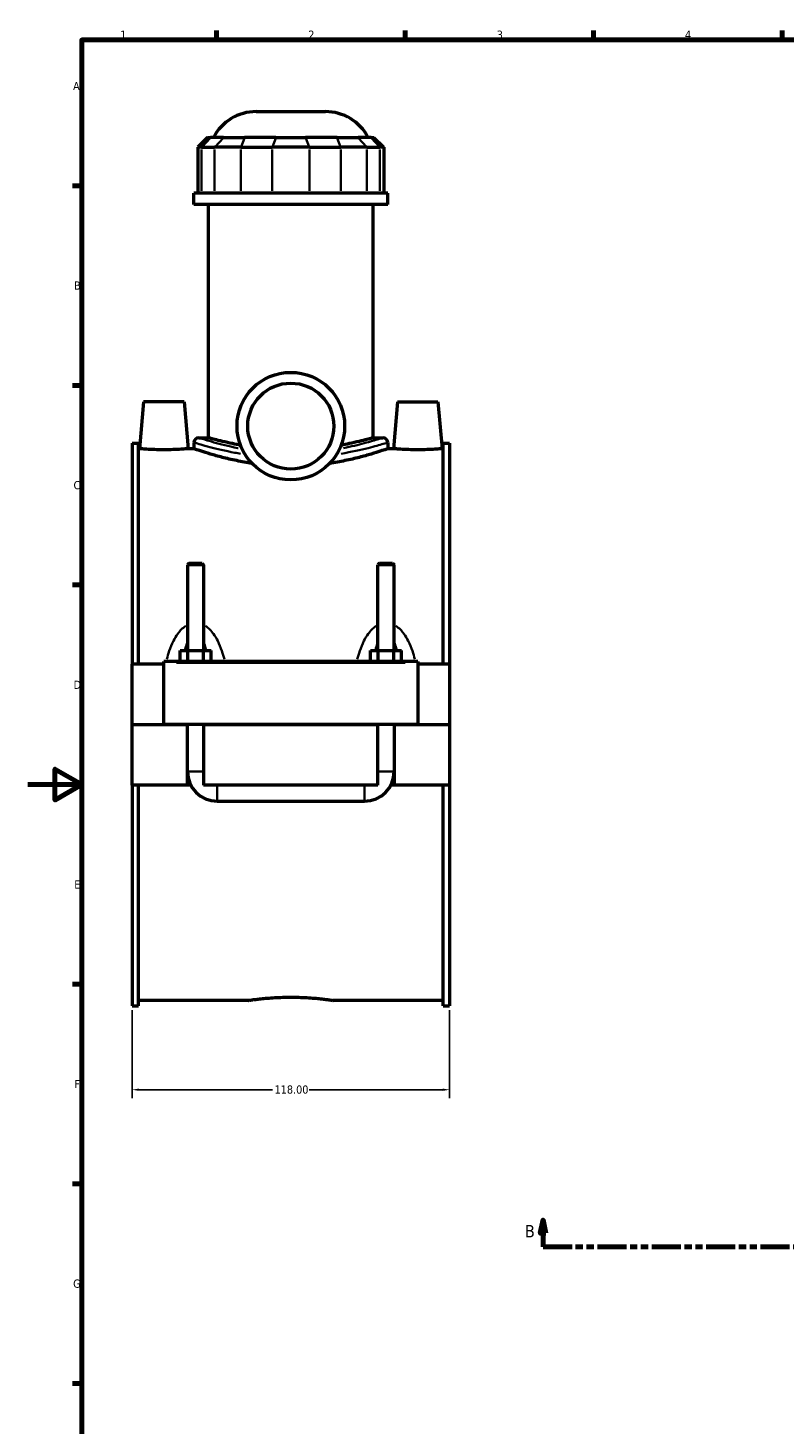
# Model space of a CAD drawing. Header units: millimetres. Extents: x 0 to 898, y -421 to 999.
# Tile 4 of 7: x 0 to 281, y 59 to 578. Entities that reach past the tile are written whole.
import ezdxf

# ---------------------------------------------------------------- set-up
doc = ezdxf.new("R2010")
doc.units = ezdxf.units.MM
doc.linetypes.add('DOUBLE_DASH_CHAIN', pattern=[1.2403, 0.6614, -0.0827, 0.1654, -0.0827, 0.1654, -0.0827])
for name, color, linetype, lineweight in [('Border (ANSI)', 7, 'Continuous', 70), ('Dimension (ANSI)', 7, 'Continuous', 25), ('Section Line (ANSI)', 7, 'DOUBLE_DASH_CHAIN', 70), ('Visible (ANSI)', 7, 'Continuous', 50), ('Visible Narrow (ANSI)', 7, 'Continuous', 35)]:
    doc.layers.add(name, color=color, linetype=linetype, lineweight=lineweight)
doc.styles.add('Label Text (ANSI)', font='tahoma.ttf')
doc.styles.add('Note Text (ANSI)', font='tahoma.ttf')
doc.dimstyles.new('Default - mm (ANSI)', dxfattribs={"dimtxt": 3.048, "dimasz": 2.5, "dimexe": 3.175, "dimexo": 1.6002, "dimgap": 0.8, "dimtad": 0, "dimtoh": 1, "dimrnd": 1e-08, "dimzin": 4, "dimdsep": 46, "dimtxsty": 'Note Text (ANSI)', "dimcen": 0.09, "dimdle": 10, "dimclrd": 256, "dimclre": 256, "dimclrt": 230, "dimadec": 1, "dimazin": 1, "dimtfac": 1, "dimtofl": 0, "dimtmove": 0, "dimatfit": 3, "dimfxl": 1, "dimtolj": 1, "dimtzin": 4, "dimlwd": -1, "dimlwe": -1, "dimarcsym": 0})

# ---------------------------------------------------------------- blocks, each defined once
blk = doc.blocks.new('Borders Default Border')
at = {"layer": 'Border (ANSI)'}
for p, q in [((70.08, 574), (70.08, 577.45)), ((140.17, 574), (140.17, 577.45)), ((210.25, 574), (210.25, 577.45)), ((280.33, 574), (280.33, 577.45)), ((20, 519.75), (16.55, 519.75)), ((20, 445.5), (16.55, 445.5)), ((20, 371.25), (16.55, 371.25)), ((20, 222.75), (16.55, 222.75)), ((20, 148.5), (16.55, 148.5)), ((20, 74.25), (16.55, 74.25))]:
    blk.add_line(p, q, dxfattribs=at)
at = {"layer": 'Border (ANSI)', "flags": 128}
for points in [[(20, 20), (20, 574), (821, 574), (821, 20), (20, 20)], [(0, 297), (20, 297), (10, 302.77), (10, 291.23), (20, 297)]]:
    blk.add_lwpolyline(points, dxfattribs=at)
at = {"layer": 'Border (ANSI)', "color": 230, "true_color": 0xff0080, "char_height": 3.05, "attachment_point": 7, "style": 'Note Text (ANSI)'}
for s, insert in [('1', (34.35, 574.4)), ('2', (104.2, 574.4)), ('3', (174.26, 574.34)), ('4', (244.23, 574.4)), ('A', (16.78, 555.35)), ('B', (17.15, 481.1)), ('C', (16.95, 406.8)), ('D', (16.96, 332.6)), ('E', (17.21, 258.35)), ('F', (17.29, 184.1)), ('G', (16.81, 109.79))]:
    blk.add_mtext(s, dxfattribs=dict(at, insert=insert))
blk = doc.blocks.new('2dTransSection0')
at = {"layer": 'Section Line (ANSI)', "linetype": 'Continuous'}
for p, q in [((191.46, 135.1), (190.46, 130.1)), ((191.46, 130.1), (191.46, 135.1)), ((192.46, 130.1), (191.46, 135.1)), ((566.05, 135.1), (565.05, 130.1)), ((566.05, 130.1), (566.05, 135.1)), ((567.05, 130.1), (566.05, 135.1)), ((190.46, 130.1), (192.46, 130.1)), ((191.46, 125.1), (191.46, 130.1)), ((565.05, 130.1), (567.05, 130.1)), ((566.05, 125.1), (566.05, 130.1)), ((191.46, 125.1), (202.08, 125.1)), ((555.44, 125.1), (566.05, 125.1))]:
    blk.add_line(p, q, dxfattribs=at)
at = {"layer": 'Section Line (ANSI)', "linetype": 'DOUBLE_DASH_CHAIN', "ltscale": 16.303146}
blk.add_line((191.46, 125.1), (566.05, 125.1), dxfattribs=at)
at = {"layer": 'Section Line (ANSI)', "linetype": 'Continuous', "flags": 128}
for points in [[(192.46, 130.1), (191.46, 135.1), (190.46, 130.1), (192.46, 130.1)], [(567.05, 130.1), (566.05, 135.1), (565.05, 130.1), (567.05, 130.1)]]:
    blk.add_lwpolyline(points, dxfattribs=at)
at = {"layer": 'Section Line (ANSI)'}
for points in [[(192.46, 130.1), (191.46, 135.1), (190.46, 130.1), (192.46, 130.1)], [(567.05, 130.1), (566.05, 135.1), (565.05, 130.1), (567.05, 130.1)]]:
    blk.add_solid(points, dxfattribs=at)
at = {"layer": 'Section Line (ANSI)', "char_height": 4.57, "attachment_point": 7, "style": 'Label Text (ANSI)'}
for insert in [(184.71, 128.6), (570.01, 128.6)]:
    blk.add_mtext('B', dxfattribs=dict(at, insert=insert))
blk = doc.blocks.new('*D8')
at = {"layer": 'Defpoints', "color": 0, "transparency": 16777216}
for p in [(38.72, 214.68), (156.72, 214.68), (156.72, 183.5)]:
    blk.add_point(p, dxfattribs=at)
at = {"layer": 'Dimension (ANSI)', "transparency": 16777216}
for p, q in [((38.72, 213.08), (38.72, 180.33)), ((156.72, 213.08), (156.72, 180.33)), ((41.22, 183.5), (90.88, 183.5)), ((154.22, 183.5), (104.56, 183.5))]:
    blk.add_line(p, q, dxfattribs=at)
for points in [[(41.22, 183.92), (41.22, 183.09), (38.72, 183.5)], [(154.22, 183.92), (154.22, 183.09), (156.72, 183.5)]]:
    blk.add_solid(points, dxfattribs=at)
at = {"layer": 'Dimension (ANSI)', "color": 230, "true_color": 0xff0080, "transparency": 16777216, "insert": (91.68, 185.1), "char_height": 3.048, "attachment_point": 1, "style": 'Note Text (ANSI)'}
blk.add_mtext('\\A1;118.00', dxfattribs=at)

msp = doc.modelspace()

# ---------------------------------------------------------------- linework, layer by layer
at = {"layer": 'Visible (ANSI)'}
for p, q in [((84.867, 547.333), (110.564, 547.333)), ((66.798, 537.673), (63.198, 534.073)), ((66.798, 537.673), (67.894, 537.673)), ((72.732, 537.673), (67.894, 537.673)), ((72.732, 537.673), (80.525, 537.673)), ((92.205, 537.673), (80.525, 537.673)), ((92.205, 537.673), (103.226, 537.673)), ((114.905, 537.673), (103.226, 537.673)), ((114.905, 537.673), (122.698, 537.673)), ((127.536, 537.673), (122.698, 537.673)), ((127.536, 537.673), (128.632, 537.673)), ((128.632, 537.673), (132.232, 534.073)), ((64.569, 534.073), (63.198, 534.073)), ((63.198, 534.073), (63.198, 516.973)), ((64.569, 534.073), (69.406, 534.073)), ((79.148, 534.073), (69.406, 534.073)), ((79.148, 534.073), (90.827, 534.073)), ((104.604, 534.073), (90.827, 534.073)), ((104.604, 534.073), (116.283, 534.073)), ((126.024, 534.073), (116.283, 534.073)), ((126.024, 534.073), (130.862, 534.073)), ((132.232, 534.073), (130.862, 534.073)), ((132.232, 534.073), (132.232, 516.973)), ((133.715, 516.973), (61.715, 516.973)), ((61.715, 512.833), (61.715, 516.973)), ((133.715, 512.833), (133.715, 516.973)), ((133.715, 512.833), (61.715, 512.833)), ((67.115, 426.037), (67.115, 512.833)), ((128.315, 426.037), (128.315, 512.833)), ((43.015, 439.333), (41.493, 421.933)), ((58.015, 439.333), (43.015, 439.333)), ((58.015, 439.333), (59.538, 421.933)), ((137.415, 439.333), (135.893, 421.933)), ((137.415, 439.333), (152.415, 439.333)), ((152.415, 439.333), (153.938, 421.933)), ((63.515, 426.037), (67.115, 426.037)), ((128.315, 426.037), (131.915, 426.037)), ((38.715, 423.985), (38.715, 341.833)), ((38.715, 423.985), (41.075, 423.985)), ((41.075, 341.833), (41.075, 423.985)), ((41.493, 421.933), (41.075, 421.933)), ((61.715, 421.933), (59.538, 421.933)), ((61.715, 424.237), (61.715, 421.933)), ((133.715, 424.237), (133.715, 421.933)), ((135.893, 421.933), (133.715, 421.933)), ((154.355, 421.933), (153.938, 421.933)), ((154.355, 341.833), (154.355, 423.985)), ((154.355, 423.985), (156.715, 423.985)), ((156.715, 423.985), (156.715, 341.833)), ((59.915, 379.383), (59.315, 378.783)), ((59.915, 379.383), (64.715, 379.383)), ((64.715, 379.383), (65.315, 378.783)), ((130.715, 379.383), (130.115, 378.783)), ((130.715, 379.383), (135.515, 379.383)), ((135.515, 379.383), (136.115, 378.783)), ((65.315, 378.783), (59.315, 378.783)), ((59.315, 378.783), (59.315, 346.833)), ((65.315, 378.783), (65.315, 346.833)), ((136.115, 378.783), (130.115, 378.783)), ((130.115, 346.833), (130.115, 378.783)), ((136.115, 346.833), (136.115, 378.783)), ((50.515, 342.333), (50.515, 342.833)), ((144.915, 342.833), (50.515, 342.833)), ((56.542, 342.833), (56.542, 346.833)), ((56.542, 346.833), (59.429, 346.833)), ((59.429, 342.833), (59.429, 346.833)), ((59.429, 346.833), (65.202, 346.833)), ((65.202, 342.833), (65.202, 346.833)), ((65.202, 346.833), (68.089, 346.833)), ((68.089, 342.833), (68.089, 346.833)), ((127.342, 346.833), (130.229, 346.833)), ((127.342, 342.833), (127.342, 346.833)), ((130.229, 342.833), (130.229, 346.833)), ((130.229, 346.833), (136.002, 346.833)), ((136.002, 342.833), (136.002, 346.833)), ((136.002, 346.833), (138.889, 346.833)), ((138.889, 342.833), (138.889, 346.833)), ((144.915, 342.833), (144.915, 342.333)), ((50.515, 341.833), (38.715, 341.833)), ((38.715, 319.383), (38.715, 341.833)), ((50.515, 319.383), (50.515, 342.333)), ((144.915, 342.333), (144.915, 319.383)), ((156.715, 341.833), (144.915, 341.833)), ((156.715, 341.833), (156.715, 319.383)), ((38.715, 319.383), (50.515, 319.383)), ((38.715, 296.833), (38.715, 319.283)), ((59.315, 319.283), (38.715, 319.283)), ((144.915, 319.383), (50.515, 319.383)), ((59.315, 319.383), (59.315, 319.283)), ((59.315, 296.833), (59.315, 319.283)), ((65.315, 319.383), (65.315, 319.283)), ((65.315, 319.283), (65.315, 296.833)), ((130.115, 319.283), (65.315, 319.283)), ((130.115, 319.283), (130.115, 319.383)), ((130.115, 296.833), (130.115, 319.283)), ((136.115, 319.283), (136.115, 319.383)), ((136.115, 319.283), (136.115, 296.833)), ((156.715, 319.283), (136.115, 319.283)), ((144.915, 319.383), (156.715, 319.383)), ((156.715, 319.283), (156.715, 296.833)), ((59.315, 296.833), (38.715, 296.833)), ((38.715, 296.833), (38.715, 214.681)), ((41.075, 214.681), (41.075, 296.833)), ((60.517, 296.833), (59.315, 296.833)), ((130.115, 296.833), (65.315, 296.833)), ((136.115, 296.833), (134.913, 296.833)), ((156.715, 296.833), (136.115, 296.833)), ((154.355, 214.681), (154.355, 296.833)), ((156.715, 296.833), (156.715, 214.681)), ((70.315, 290.833), (125.115, 290.833)), ((38.715, 214.681), (41.075, 214.681)), ((82.035, 216.733), (41.075, 216.733)), ((154.355, 216.733), (113.395, 216.733)), ((154.355, 214.681), (156.715, 214.681))]:
    msp.add_line(p, q, dxfattribs=at)
for radius in [20, 16]:
    msp.add_circle((97.715, 430.333), radius, dxfattribs=at)
for centre, radius, start, end in [((84.867, 529.333), 18, 90, 152.39759), ((110.564, 529.333), 18, 27.60241, 90), ((63.515, 424.237), 1.8, 90, 180), ((131.915, 424.237), 1.8, 0, 90), ((70.315, 301.833), 11, 180, 270), ((125.115, 301.833), 11, 270, 0)]:
    msp.add_arc(centre, radius, start, end, dxfattribs=at)
for points, knots in [([(79.011, 423.253), (77.962, 423.442), (76.981, 423.633), (74.726, 424.101), (73.455, 424.389), (71.212, 424.93), (70.239, 425.181), (68.675, 425.598), (68.081, 425.764), (67.301, 425.984), (67.115, 426.037), (67.115, 426.037)], [1.9324723, 1.9324723, 1.9324723, 1.9324723, 2.3197232, 2.3197232, 2.8995109, 2.8995109, 3.4792985, 3.4792985, 4.0590862, 4.0590862, 4.6388738, 4.6388738, 4.6388738, 4.6388738]), ([(128.315, 426.037), (128.315, 426.037), (128.129, 425.984), (127.349, 425.764), (126.756, 425.598), (125.191, 425.181), (124.219, 424.93), (121.976, 424.389), (120.705, 424.101), (118.45, 423.633), (117.469, 423.442), (116.42, 423.253)], [13.9166215, 13.9166215, 13.9166215, 13.9166215, 14.4964092, 14.4964092, 15.0761968, 15.0761968, 15.6559845, 15.6559845, 16.2357721, 16.2357721, 16.6230231, 16.6230231, 16.6230231, 16.6230231]), ([(50.515, 421.533), (49.379, 421.533), (48.168, 421.554), (45.943, 421.63), (44.928, 421.683), (43.329, 421.784), (42.636, 421.837), (41.719, 421.913), (41.493, 421.933), (41.493, 421.933)], [2.7256731, 2.7256731, 2.7256731, 2.7256731, 3.0665339, 3.0665339, 3.4073947, 3.4073947, 3.7479522, 3.7479522, 4.0885096, 4.0885096, 4.0885096, 4.0885096]), ([(59.538, 421.933), (59.538, 421.933), (59.312, 421.913), (58.394, 421.837), (57.702, 421.784), (56.102, 421.683), (55.088, 421.63), (52.863, 421.554), (51.651, 421.533), (50.515, 421.533)], [6.8141826, 6.8141826, 6.8141826, 6.8141826, 7.1547401, 7.1547401, 7.4952975, 7.4952975, 7.8361583, 7.8361583, 8.1770192, 8.1770192, 8.1770192, 8.1770192]), ([(83.282, 416.488), (81.286, 416.785), (79.375, 417.13), (75.641, 417.895), (73.847, 418.319), (70.673, 419.132), (69.18, 419.55), (66.544, 420.333), (65.399, 420.696), (63.556, 421.298), (62.856, 421.538), (61.936, 421.855), (61.715, 421.933), (61.715, 421.933)], [1.4315227, 1.4315227, 1.4315227, 1.4315227, 2.0537495, 2.0537495, 2.7383326, 2.7383326, 3.4225212, 3.4225212, 4.1067097, 4.1067097, 4.7908982, 4.7908982, 5.4750868, 5.4750868, 5.4750868, 5.4750868]), ([(133.715, 421.933), (133.715, 421.933), (133.495, 421.855), (132.574, 421.538), (131.874, 421.298), (130.031, 420.696), (128.887, 420.333), (126.25, 419.55), (124.758, 419.132), (121.583, 418.319), (119.789, 417.895), (116.056, 417.13), (114.144, 416.785), (112.148, 416.488)], [16.4252604, 16.4252604, 16.4252604, 16.4252604, 17.1094489, 17.1094489, 17.7936374, 17.7936374, 18.477826, 18.477826, 19.1620145, 19.1620145, 19.8465977, 19.8465977, 20.4688245, 20.4688245, 20.4688245, 20.4688245]), ([(144.915, 421.533), (143.779, 421.533), (142.568, 421.554), (140.343, 421.63), (139.328, 421.683), (137.729, 421.784), (137.036, 421.837), (136.119, 421.913), (135.893, 421.933), (135.893, 421.933)], [0, 0, 0, 0, 0.3408608, 0.3408608, 0.6817217, 0.6817217, 1.0222791, 1.0222791, 1.3628365, 1.3628365, 1.3628365, 1.3628365]), ([(153.938, 421.933), (153.938, 421.933), (153.712, 421.913), (152.794, 421.837), (152.102, 421.784), (150.502, 421.683), (149.488, 421.63), (147.263, 421.554), (146.051, 421.533), (144.915, 421.533)], [4.0885096, 4.0885096, 4.0885096, 4.0885096, 4.429067, 4.429067, 4.7696244, 4.7696244, 5.1104853, 5.1104853, 5.4513461, 5.4513461, 5.4513461, 5.4513461]), ([(82.035, 216.733), (82.035, 216.733), (82.13, 216.748), (82.527, 216.808), (82.83, 216.853), (83.631, 216.966), (84.129, 217.034), (85.28, 217.181), (85.933, 217.259), (87.323, 217.41), (88.109, 217.488), (89.82, 217.635), (90.745, 217.704), (92.676, 217.818), (93.683, 217.864), (95.71, 217.924), (96.729, 217.939), (97.715, 217.939)], [7.0997013, 7.0997013, 7.0997013, 7.0997013, 7.3955194, 7.3955194, 7.6913375, 7.6913375, 7.9871556, 7.9871556, 8.2829737, 8.2829737, 8.5787973, 8.5787973, 8.874621, 8.874621, 9.1704447, 9.1704447, 9.4662684, 9.4662684, 9.4662684, 9.4662684]), ([(97.715, 217.939), (98.701, 217.939), (99.721, 217.924), (101.747, 217.864), (102.754, 217.818), (104.686, 217.704), (105.611, 217.635), (107.322, 217.488), (108.108, 217.41), (109.498, 217.259), (110.151, 217.181), (111.301, 217.034), (111.8, 216.966), (112.6, 216.853), (112.903, 216.808), (113.301, 216.748), (113.395, 216.733), (113.395, 216.733)], [0, 0, 0, 0, 0.2958237, 0.2958237, 0.5916473, 0.5916473, 0.887471, 0.887471, 1.1832947, 1.1832947, 1.4791128, 1.4791128, 1.7749309, 1.7749309, 2.070749, 2.070749, 2.3665671, 2.3665671, 2.3665671, 2.3665671])]:
    msp.add_open_spline(points, degree=3, knots=knots, dxfattribs=at)
at = {"layer": 'Visible Narrow (ANSI)'}
for p, q in [((67.728, 537.493), (64.735, 534.253)), ((72.566, 537.493), (69.573, 534.253)), ((80.457, 537.493), (79.217, 534.253)), ((92.136, 537.493), (90.896, 534.253)), ((103.295, 537.493), (104.535, 534.253)), ((114.974, 537.493), (116.214, 534.253)), ((122.865, 537.493), (125.858, 534.253)), ((127.702, 537.493), (130.696, 534.253)), ((64.569, 517.828), (64.569, 533.218)), ((69.406, 533.218), (69.406, 517.828)), ((79.148, 517.828), (79.148, 533.218)), ((90.827, 533.218), (90.827, 517.828)), ((104.604, 517.828), (104.604, 533.218)), ((116.283, 533.218), (116.283, 517.828)), ((126.024, 517.828), (126.024, 533.218)), ((130.862, 533.218), (130.862, 517.828)), ((55.235, 342.333), (140.195, 342.333)), ((59.352, 301.833), (65.278, 301.833)), ((136.078, 301.833), (130.152, 301.833)), ((70.315, 290.87), (70.315, 296.796)), ((125.115, 290.87), (125.115, 296.796))]:
    msp.add_line(p, q, dxfattribs=at)
for points, knots in [([(78.152, 422.152), (78.096, 422.163), (78.04, 422.174), (74.506, 422.875), (71.501, 423.647), (66.605, 425.025), (64.839, 425.603), (63.788, 425.947), (63.632, 425.998), (63.561, 426.021)], [13.0596079, 13.0596079, 13.0596079, 13.0596079, 13.0805085, 13.0805085, 14.3887902, 14.3887902, 15.8120768, 15.8120768, 16.2365686, 16.2365686, 16.2365686, 16.2365686]), ([(131.869, 426.021), (131.717, 425.97), (131.183, 425.793), (129.106, 425.134), (127.307, 424.578), (122.833, 423.371), (120.222, 422.731), (117.279, 422.152)], [27.5316044, 27.5316044, 27.5316044, 27.5316044, 28.4292083, 28.4292083, 29.6060973, 29.6060973, 30.7085664, 30.7085664, 30.7085664, 30.7085664]), ([(61.77, 424.219), (61.847, 424.196), (62.01, 424.146), (63.109, 423.811), (64.967, 423.242), (70.122, 421.887), (73.285, 421.128), (77.622, 420.324), (78.315, 420.202), (79.023, 420.083)], [-16.2249546, -16.2249546, -16.2249546, -16.2249546, -15.8120768, -15.8120768, -14.3887902, -14.3887902, -13.0805085, -13.0805085, -12.8389415, -12.8389415, -12.8389415, -12.8389415]), ([(116.407, 420.083), (120.286, 420.733), (123.699, 421.501), (128.864, 422.803), (130.759, 423.35), (132.932, 423.994), (133.492, 424.166), (133.66, 424.219)], [-30.929234, -30.929234, -30.929234, -30.929234, -29.6060973, -29.6060973, -28.4292083, -28.4292083, -27.5432184, -27.5432184, -27.5432184, -27.5432184]), ([(58.639, 356.012), (58.037, 355.617), (57.484, 355.147), (56.506, 354.146), (56.075, 353.623), (55.079, 352.246), (54.557, 351.359), (53.488, 349.24), (52.978, 347.984), (52.193, 345.694), (51.89, 344.672), (51.619, 343.637)], [-2.3056687, -2.3056687, -2.3056687, -2.3056687, -2.0912909, -2.0912909, -1.8920596, -1.8920596, -1.5929208, -1.5929208, -1.2040403, -1.2040403, -0.9010752, -0.9010752, -0.9010752, -0.9010752]), ([(73.011, 343.637), (72.741, 344.672), (72.438, 345.694), (71.652, 347.984), (71.143, 349.24), (70.073, 351.359), (69.551, 352.246), (68.556, 353.623), (68.125, 354.146), (67.147, 355.147), (66.594, 355.617), (65.992, 356.012)], [-4.4907948, -4.4907948, -4.4907948, -4.4907948, -4.1878297, -4.1878297, -3.7989492, -3.7989492, -3.4998104, -3.4998104, -3.3005791, -3.3005791, -3.0862013, -3.0862013, -3.0862013, -3.0862013]), ([(129.439, 356.012), (128.837, 355.617), (128.284, 355.147), (127.306, 354.146), (126.875, 353.623), (125.879, 352.246), (125.357, 351.359), (124.287, 349.24), (123.778, 347.984), (122.993, 345.694), (122.69, 344.672), (122.419, 343.637)], [-2.30634, -2.30634, -2.30634, -2.30634, -2.0919614, -2.0919614, -1.8927285, -1.8927285, -1.5935881, -1.5935881, -1.2047056, -1.2047056, -0.9017465, -0.9017465, -0.9017465, -0.9017465]), ([(143.811, 343.637), (143.541, 344.672), (143.238, 345.694), (142.452, 347.984), (141.943, 349.24), (140.873, 351.359), (140.351, 352.246), (139.356, 353.623), (138.925, 354.146), (137.947, 355.147), (137.394, 355.617), (136.792, 356.012)], [-4.4914661, -4.4914661, -4.4914661, -4.4914661, -4.188507, -4.188507, -3.7996246, -3.7996246, -3.5004842, -3.5004842, -3.3012513, -3.3012513, -3.0868726, -3.0868726, -3.0868726, -3.0868726]), ([(58.409, 347.009), (58.463, 347.245), (58.519, 347.478), (58.779, 348.511), (59.004, 349.284), (59.26, 350.007)], [1.51068866, 1.51068866, 1.51068866, 1.51068866, 1.5929208, 1.5929208, 1.87807199, 1.87807199, 1.87807199, 1.87807199]), ([(65.371, 350.007), (65.626, 349.284), (65.851, 348.511), (66.111, 347.478), (66.167, 347.245), (66.222, 347.009)], [3.51379801, 3.51379801, 3.51379801, 3.51379801, 3.79894921, 3.79894921, 3.88118134, 3.88118134, 3.88118134, 3.88118134]), ([(129.209, 347.009), (129.263, 347.245), (129.319, 347.478), (129.579, 348.511), (129.804, 349.284), (130.06, 350.007)], [1.51135997, 1.51135997, 1.51135997, 1.51135997, 1.59358808, 1.59358808, 1.87874331, 1.87874331, 1.87874331, 1.87874331]), ([(136.171, 350.007), (136.426, 349.284), (136.651, 348.511), (136.911, 347.478), (136.967, 347.245), (137.022, 347.009)], [3.51446933, 3.51446933, 3.51446933, 3.51446933, 3.79962455, 3.79962455, 3.88185266, 3.88185266, 3.88185266, 3.88185266])]:
    msp.add_open_spline(points, degree=3, knots=knots, dxfattribs=at)

# ---------------------------------------------------------------- block references
msp.add_blockref('Borders Default Border', (0, 0))
at = {"layer": 'Section Line (ANSI)'}
msp.add_blockref('2dTransSection0', (0, 0), dxfattribs=at)

# ---------------------------------------------------------------- dimensions: what is measured, and where the dimension line sits
at = {"layer": 'Dimension (ANSI)'}
dim = msp.add_linear_dim(base=(156.715, 183.504), p1=(38.715, 214.681), p2=(156.715, 214.681), dimstyle='Default - mm (ANSI)', override={"dimtoh": 0, "dimdec": 2, "dimtp": 0, "dimtm": 0, "dimtdec": 2, "dimatfit": 1}, dxfattribs=at)
dim.commit()
dim.dimension.update_dxf_attribs({"geometry": '*D8', "text_midpoint": (97.715, 183.504), "dimtype": 160})

doc.saveas('drawing.dxf')
